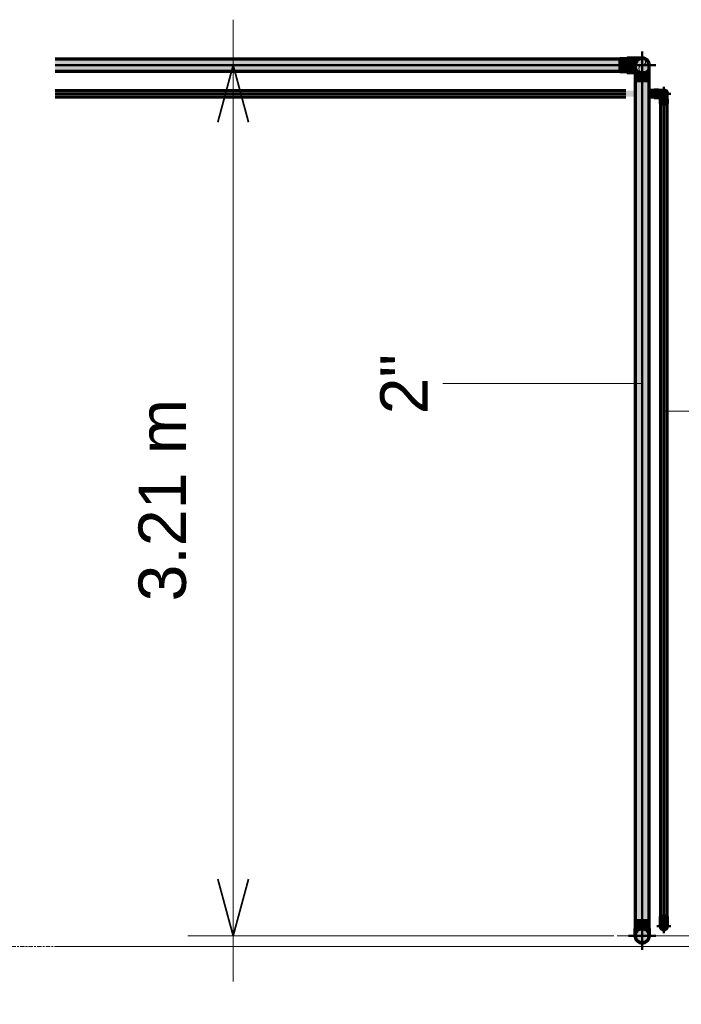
# Model space of a CAD drawing. Header units: millimetres. Extents: x -12740 to 214440, y -11012 to 10812.
# Tile 166 of 168: x 203530 to 205973, y 3667 to 7300. Entities that reach past the tile are written whole.
import ezdxf

# ---------------------------------------------------------------- set-up
doc = ezdxf.new("R2010")
doc.units = ezdxf.units.MM
for name, pattern in [('Centro', [30, 12, -6, 6, -6]), ('Centro _1_', [31.75, 6.35, -4.7625, 15.875, -4.7625]), ('Oculto 1_5', [2.2, 1.5, -0.7])]:
    doc.linetypes.add(name, pattern=pattern)
for name, color, linetype, lineweight in [('A-ANNO-DIMS', 211, 'Continuous', 9), ('A-ANNO-DIMS-70', 211, 'Continuous', 9), ('A-DETL', 90, 'Oculto 1_5', 18), ('A-FLOR-LEVL', 51, 'Continuous', 9), ('ESQ', 7, 'Continuous', 18), ('P-PIPE', 3, 'Continuous', 70), ('P-PIPE-CNTR', 3, 'Centro', 50), ('P-PIPE-IDEN', 2, 'Continuous', 9), ('PAREDES', 7, 'Continuous', 18), ('PEM1-Layout Superior_dwg', 8, 'Continuous', 18), ('PILAR', 7, 'Continuous', 18)]:
    doc.layers.add(name, color=color, linetype=linetype, lineweight=lineweight)
doc.styles.add('Arial_1', font='arial.ttf', dxfattribs={"height": 175})
doc.dimstyles.new('Diagonal_-_2_5_mm_Arial_1', dxfattribs={"dimscale": 304.8, "dimtxt": 178.545395, "dimasz": 0.688976, "dimexe": 0.551181, "dimexo": 0.344488, "dimgap": 0.401903, "dimtad": 1, "dimlfac": 0.001, "dimrnd": 0.01, "dimzin": 0, "dimdsep": 46, "dimtxsty": 'Arial_1', "dimblk1": 'OPEN30', "dimblk2": 'OPEN30', "dimsah": 1, "dimcen": 0.09, "dimdle": 0.551181, "dimazin": 0, "dimtfac": 1, "dimtdec": 4, "dimtix": 1, "dimtmove": 0, "dimatfit": 3, "dimfxl": 1, "dimtvp": 1, "dimtfill": 1, "dimtolj": 1, "dimtzin": 0, "dimarcsym": 2})

# ---------------------------------------------------------------- blocks, each defined once
blk = doc.blocks.new('PEM1-Layout Superior_dwg-964791-DETALHE DE SUBIDA PAVIMENTO SUPERIOR')
at = {"layer": 'ESQ'}
for p, q in [((1521.9, 3880), (2342.1, 3880)), ((1521.9, 3880), (2342.1, 3880)), ((1521.9, 3880), (2562.1, 3880)), ((2562.1, 3880), (1521.9, 3880)), ((1521.9, 3880), (1722.2, 3880)), ((1722.2, 3880), (1521.9, 3880)), ((2422.2, 3880), (1822.2, 3880)), ((1822.2, 3880), (2422.2, 3880)), ((2422.2, 3880), (1822.2, 3880)), ((3362.1, 3880), (2562.1, 3880)), ((3332.1, 3880), (3362.1, 3880)), ((3362.1, 3880), (3332.1, 3880)), ((3562.1, 3880), (6542.1, 3880)), ((3562.1, 3880), (6542.1, 3880))]:
    blk.add_line(p, q, dxfattribs=at)
at = {"layer": 'PAREDES'}
for p, q in [((2462.2, 3880), (1521.9, 3880)), ((1521.9, 3880), (2422.2, 3880)), ((1521.9, 3880), (2342.1, 3880)), ((2812.1, 3880), (2342.1, 3880)), ((2342.1, 3880), (2812.1, 3880)), ((2422.2, 3880), (2462.2, 3880)), ((2462.2, 3880), (2422.2, 3880)), ((3412.1, 3880), (3112.1, 3880)), ((3112.1, 3880), (3562.1, 3880)), ((3412.1, 3880), (3362.1, 3880)), ((3362.1, 3880), (3412.1, 3880)), ((3562.1, 3880), (6542.1, 3880))]:
    blk.add_line(p, q, dxfattribs=at)
at = {"layer": 'PILAR'}
for p, q in [((2812.1, 3880), (3112.1, 3880)), ((3112.1, 3880), (2812.1, 3880))]:
    blk.add_line(p, q, dxfattribs=at)
blk = doc.blocks.new('Cotovelo - Soldado - CU - Padrão-V114-DETALHE DE SUBIDA PAVIMENTO SUPERIOR')
at = {"layer": 'P-PIPE', "lineweight": 18}
for points in [[(3664.2, 7124.9), (3665.4, 7139.5), (3667.8, 7145.5), (3674.7, 7152.7), (3682.6, 7156.5), (3689.4, 7157.7), (3698.9, 7155.7), (3706.8, 7150.4), (3711.9, 7143.5), (3714.4, 7134.8), (3715.2, 7128.2), (3715.4, 7134.8), (3714.4, 7140), (3710.9, 7147.1), (3705.6, 7152.7), (3699.9, 7156.2), (3694.1, 7158), (3688.7, 7158.5), (3680.4, 7156.8), (3674.7, 7153.9), (3669.9, 7149.7), (3665.9, 7143.8), (3663.7, 7136.7), (3663.1, 7132.3), (3664.2, 7125)], [(3682.6, 7104.2), (3689.4, 7104.2), (3688.7, 7157.6), (3680.1, 7155.5), (3673.1, 7151.8), (3667, 7143.8), (3664.4, 7134.5), (3664, 7118.8), (3664.4, 7115.7), (3664.4, 7104.2), (3680.7, 7104.2)], [(3708, 7104.2), (3714.4, 7104.2), (3714.4, 7117.1), (3714.5, 7128.2), (3713.6, 7138.2), (3711.6, 7144.2), (3702.7, 7153.4), (3698.4, 7155.7), (3689.4, 7157.7), (3689.4, 7104.2), (3705.7, 7104.2)], [(3689.4, 7076.1), (3688.7, 7104.2), (3663.1, 7104.2), (3663.1, 7076.1), (3682.6, 7076.1)], [(3689.4, 7076.1), (3715.7, 7076.1), (3715.7, 7104.2), (3689.4, 7104.2), (3689.4, 7095.1)]]:
    blk.add_hatch(color=160, dxfattribs=at).paths.add_polyline_path(points)
at = {"layer": 'P-PIPE', "color": 5}
for p, q in [((3663.1, 7104.2), (3663.1, 7076.1)), ((3689.4, 7104.2), (3663.1, 7104.2)), ((3715.7, 7104.2), (3689.4, 7104.2)), ((3715.7, 7076.1), (3715.7, 7104.2)), ((3663.1, 7076.1), (3689.4, 7076.1)), ((3689.4, 7076.1), (3715.7, 7076.1))]:
    blk.add_line(p, q, dxfattribs=at)
at = {"layer": 'P-PIPE', "color": 5, "flags": 128}
for points in [[(3664, 7132.3), (3664, 7132.3), (3664, 7132.2), (3664, 7132.1), (3664, 7131.9), (3664, 7131.7), (3664, 7131.5), (3664, 7131.2), (3664, 7130.9), (3664, 7130.5), (3664, 7130.1), (3664, 7129.6), (3664, 7129.1), (3664, 7128.6), (3664, 7128), (3664, 7127.4), (3664, 7126.7), (3664, 7126), (3664, 7125.3), (3664, 7124.6), (3664, 7123.8), (3664, 7122.9), (3664, 7122.1), (3664, 7121.2), (3664, 7120.3), (3664, 7119.4), (3664, 7118.4), (3664, 7117.4), (3664, 7116.4), (3664, 7115.4), (3664, 7114.4), (3664, 7113.3), (3664, 7112.2), (3664, 7111.1), (3664, 7110), (3664, 7108.9), (3664, 7107.8), (3664, 7106.7), (3664, 7105.6), (3664, 7104.5), (3664, 7104.2)], [(3714.8, 7104.2), (3714.8, 7105.3), (3714.8, 7106.4), (3714.8, 7107.5), (3714.8, 7108.6), (3714.8, 7109.7), (3714.8, 7110.8), (3714.8, 7111.9), (3714.8, 7113), (3714.8, 7114.1), (3714.8, 7115.1), (3714.8, 7116.1), (3714.8, 7117.2), (3714.8, 7118.1), (3714.8, 7119.1), (3714.8, 7120), (3714.8, 7121), (3714.8, 7121.9), (3714.8, 7122.7), (3714.8, 7123.5), (3714.8, 7124.3), (3714.8, 7125.1), (3714.8, 7125.8), (3714.8, 7126.5), (3714.8, 7127.2), (3714.8, 7127.8), (3714.8, 7128.4), (3714.8, 7129), (3714.8, 7129.5), (3714.8, 7130), (3714.8, 7130.4), (3714.8, 7130.8), (3714.8, 7131.1), (3714.8, 7131.4), (3714.8, 7131.7), (3714.8, 7131.9), (3714.8, 7132.1), (3714.8, 7132.2), (3714.8, 7132.3), (3714.8, 7132.3), (3714.8, 7132.3)]]:
    blk.add_lwpolyline(points, dxfattribs=at)
at = {"layer": 'P-PIPE', "color": 5}
for radius, start, end in [(26.3, 90, 195), (26.3, 345, 90), (25.4, 102.0121, 185.7944), (25.4, 350.7592, 77.9879)]:
    blk.add_arc((3689.4, 7132.3), radius, start, end, dxfattribs=at)
blk = doc.blocks.new('Cotovelo - Soldado - CU - Padrão-V115-DETALHE DE SUBIDA PAVIMENTO SUPERIOR')
at = {"layer": 'P-PIPE', "lineweight": 18}
h = blk.add_hatch(color=20, dxfattribs=at)
h.paths.add_polyline_path([(3756.9, 7024.6), (3756.7, 7028.6), (3756, 7026.8), (3756.8, 7024.9)])
h.paths.add_polyline_path([(3781.9, 7024.6), (3782.7, 7026.8), (3781.9, 7029), (3781.9, 7025)])
h.paths.add_polyline_path([(3782, 7022.9), (3782, 7024.2), (3781.9, 7024.2)])
h.paths.add_polyline_path([(3781.9, 7029), (3781.9, 7030.9), (3781.5, 7030.2), (3781.7, 7029.6)])
h.paths.add_polyline_path([(3761.2, 7036.5), (3764.4, 7038.6), (3762.2, 7037.8)])
h.paths.add_polyline_path([(3777.6, 7036.5), (3776.1, 7038.4), (3775.4, 7037.8)])
h.paths.add_polyline_path([(3780.4, 7033.2), (3777.9, 7036.4), (3777.9, 7036.1), (3779.1, 7034.7)])
for points in [[(3764.8, 7006.5), (3769.4, 7006.5), (3769.4, 7039.5), (3763.4, 7037.8), (3761.2, 7036.5), (3760.1, 7034.7), (3758.2, 7032.5), (3756.9, 7028.8), (3756.9, 7006.5), (3762.7, 7006.5)], [(3772.8, 7006.5), (3781.9, 7006.5), (3781.9, 7015.7), (3781.9, 7024.6), (3781.5, 7030.2), (3780.4, 7033.2), (3773.7, 7038.7), (3769.4, 7038.7), (3769.4, 7006.5)], [(3764.8, 6990.4), (3769.4, 6990.4), (3769.4, 7006.5), (3756, 7006.5), (3756.5, 6990.4), (3762.7, 6990.4)], [(3782.7, 6990.4), (3782.3, 7006.5), (3769.4, 7006.5), (3769.4, 6990.4), (3782.3, 6990.4)]]:
    blk.add_hatch(color=20, dxfattribs=at).paths.add_polyline_path(points)
at = {"layer": 'P-PIPE', "color": 1}
for p, q in [((3756, 7006.5), (3756, 6990.4)), ((3769.4, 7006.5), (3756, 7006.5)), ((3756, 6990.4), (3769.4, 6990.4)), ((3782.7, 7006.5), (3769.4, 7006.5)), ((3769.4, 6990.4), (3782.7, 6990.4)), ((3782.7, 6990.4), (3782.7, 7006.5))]:
    blk.add_line(p, q, dxfattribs=at)
at = {"layer": 'P-PIPE', "color": 1, "flags": 128}
for points in [[(3756.7, 7026.8), (3756.7, 7026.8), (3756.7, 7026.7), (3756.7, 7026.7), (3756.7, 7026.5), (3756.7, 7026.4), (3756.7, 7026.2), (3756.7, 7026), (3756.7, 7025.8), (3756.7, 7025.5), (3756.7, 7025.2), (3756.7, 7024.9), (3756.7, 7024.5), (3756.7, 7024.1), (3756.7, 7023.7), (3756.7, 7023.3), (3756.7, 7022.8), (3756.7, 7022.3), (3756.7, 7021.8), (3756.7, 7021.2), (3756.7, 7020.7), (3756.7, 7020.1), (3756.7, 7019.4), (3756.7, 7018.8), (3756.7, 7018.2), (3756.7, 7017.5), (3756.7, 7016.8), (3756.7, 7016.1), (3756.7, 7015.4), (3756.7, 7014.6), (3756.7, 7013.9), (3756.7, 7013.1), (3756.7, 7012.3), (3756.7, 7011.6), (3756.7, 7010.8), (3756.7, 7010), (3756.7, 7009.2), (3756.7, 7008.4), (3756.7, 7007.6), (3756.7, 7006.7), (3756.7, 7006.5)], [(3782.1, 7006.5), (3782.1, 7007.3), (3782.1, 7008.1), (3782.1, 7009), (3782.1, 7009.8), (3782.1, 7010.6), (3782.1, 7011.3), (3782.1, 7012.1), (3782.1, 7012.9), (3782.1, 7013.7), (3782.1, 7014.4), (3782.1, 7015.2), (3782.1, 7015.9), (3782.1, 7016.6), (3782.1, 7017.3), (3782.1, 7018), (3782.1, 7018.6), (3782.1, 7019.3), (3782.1, 7019.9), (3782.1, 7020.5), (3782.1, 7021.1), (3782.1, 7021.6), (3782.1, 7022.2), (3782.1, 7022.7), (3782.1, 7023.1), (3782.1, 7023.6), (3782.1, 7024), (3782.1, 7024.4), (3782.1, 7024.8), (3782.1, 7025.1), (3782.1, 7025.4), (3782.1, 7025.7), (3782.1, 7025.9), (3782.1, 7026.2), (3782.1, 7026.4), (3782.1, 7026.5), (3782.1, 7026.6), (3782.1, 7026.7), (3782.1, 7026.8), (3782.1, 7026.8)]]:
    blk.add_lwpolyline(points, dxfattribs=at)
at = {"layer": 'P-PIPE', "color": 1}
for radius, start, end in [(13.4, 90, 198.8005), (13.4, 90, 198.8005), (12.7, 90, 190), (13.4, 345, 90), (13.4, 345, 90), (12.7, 350, 90)]:
    blk.add_arc((3769.4, 7026.8), radius, start, end, dxfattribs=at)
blk = doc.blocks.new('Bucha de redução reta - Soldada - CU - Padrão-1114277-DETALHE DE SUBIDA PAVIMENTO SUPERIOR')
at = {"layer": 'P-PIPE', "linetype": 'Oculto 1_5', "lineweight": 18}
for points in [[(3632.5, 7132.3), (3632.5, 7155.4), (3607.4, 7154.6), (3607.4, 7132.3), (3612.7, 7132.3)], [(3632.5, 7109.2), (3632.5, 7132.3), (3607.4, 7132.3), (3607.4, 7109.2), (3612.7, 7109.2)], [(3632.5, 7132.3), (3633.5, 7132.3), (3633.5, 7154.2), (3632.5, 7154.2), (3632.5, 7134.8)], [(3632.5, 7110.4), (3633.5, 7110.4), (3633.5, 7132.3), (3632.5, 7132.3), (3632.5, 7113.7)]]:
    blk.add_hatch(color=256, dxfattribs=at).paths.add_polyline_path(points)
at = {"layer": 'P-PIPE'}
for p, q in [((3632.5, 7155.4), (3607.4, 7155.4)), ((3607.4, 7155.4), (3607.4, 7132.3)), ((3607.4, 7132.3), (3607.4, 7109.2)), ((3633.5, 7157.6), (3632.5, 7157.6)), ((3632.5, 7157.6), (3632.5, 7132.3)), ((3632.5, 7154.6), (3632.5, 7155.4)), ((3632.5, 7132.3), (3632.5, 7107)), ((3607.4, 7109.2), (3632.5, 7109.2)), ((3632.5, 7109.2), (3632.5, 7110)), ((3632.5, 7107), (3633.5, 7107))]:
    blk.add_line(p, q, dxfattribs=at)
blk = doc.blocks.new('Bucha de redução reta - Soldada - CU - Padrão-1114286-DETALHE DE SUBIDA PAVIMENTO SUPERIOR')
at = {"layer": 'P-PIPE', "linetype": 'Oculto 1_5', "lineweight": 18}
for points in [[(3733.1, 7026.8), (3733.1, 7038.5), (3718.4, 7038.1), (3718.4, 7026.8), (3726.8, 7026.8)], [(3733.1, 7015.1), (3733.1, 7026.8), (3718.4, 7026.8), (3718.4, 7015.1), (3726.8, 7015.1)], [(3734.1, 7026.8), (3734.1, 7033.1), (3733.1, 7033.1), (3733.1, 7026.8)], [(3734.1, 7020.5), (3734.1, 7026.8), (3733.1, 7026.8), (3733.1, 7020.5)]]:
    blk.add_hatch(color=256, dxfattribs=at).paths.add_polyline_path(points)
at = {"layer": 'P-PIPE'}
for p, q in [((3733.1, 7038.5), (3718.4, 7038.5)), ((3718.4, 7038.5), (3718.4, 7026.8)), ((3718.4, 7026.8), (3718.4, 7015.1)), ((3718.4, 7015.1), (3733.1, 7015.1)), ((3734.1, 7039.4), (3733.1, 7039.4)), ((3733.1, 7039.4), (3733.1, 7026.8)), ((3733.1, 7033.1), (3733.1, 7038.5)), ((3733.1, 7026.8), (3733.1, 7014.2)), ((3733.1, 7015.1), (3733.1, 7020.5)), ((3733.1, 7014.2), (3734.1, 7014.2))]:
    blk.add_line(p, q, dxfattribs=at)
blk = doc.blocks.new('Cotovelo - Soldado - CU - Padrão-1103820-DETALHE DE SUBIDA PAVIMENTO SUPERIOR')
at = {"layer": 'P-PIPE', "lineweight": 18}
for points in [[(3688.7, 3947), (3689.4, 3947), (3689.4, 3975.1), (3663.1, 3975.1), (3663.1, 3947), (3687.2, 3947)], [(3715.7, 3947), (3715.7, 3975.1), (3689.4, 3975.1), (3689.4, 3947), (3714.8, 3947)], [(3664, 3925.8), (3664.5, 3928.7), (3664.6, 3927.1), (3668.4, 3934.4), (3673.1, 3939.3), (3678.1, 3942.5), (3684.5, 3944.6), (3689.4, 3945.2), (3688.7, 3947), (3664.4, 3947), (3664, 3930.6)], [(3714.8, 3925.8), (3713.9, 3947), (3689.4, 3947), (3690.2, 3945.1), (3698.3, 3943.4), (3703.6, 3940.9), (3708.5, 3936.8), (3713.3, 3929.3), (3713.9, 3928.3), (3714.6, 3926.2)]]:
    blk.add_hatch(color=160, dxfattribs=at).paths.add_polyline_path(points)
h = blk.add_hatch(color=160, dxfattribs=at)
h.paths.add_polyline_path([(3689.4, 3892.6), (3696.2, 3893.5), (3703.6, 3896.9), (3708, 3900.3), (3712.4, 3906.2), (3714.8, 3912.3), (3715.6, 3919.9), (3713.9, 3927.8), (3712.2, 3932.1), (3707.3, 3938), (3701, 3942.3), (3696, 3944.3), (3688.7, 3945.1), (3680.5, 3943.4), (3676.2, 3941.7), (3670.8, 3937.5), (3666.4, 3931.6), (3664, 3925.7), (3663.1, 3918.9), (3664.9, 3910), (3667.4, 3904.7), (3670.8, 3900.3), (3676.7, 3895.9), (3682.6, 3893.5)])
h.paths.add_polyline_path([(3689.4, 3893.5), (3682.6, 3894.5), (3676.7, 3896.9), (3670.2, 3902.6), (3667.4, 3906.2), (3664.9, 3912.3), (3664.1, 3919.9), (3665.6, 3927.4), (3667.7, 3932.1), (3671.4, 3936.9), (3678.6, 3941.7), (3684.2, 3943.6), (3689.4, 3944.3), (3696.2, 3943.3), (3702.5, 3940.5), (3707.3, 3936.9), (3712.2, 3929.7), (3713.9, 3925.5), (3714.8, 3918.9), (3713.9, 3912.3), (3710.1, 3904.6), (3706.5, 3900.3), (3702.1, 3896.9), (3696, 3894.4), (3691.4, 3893.8)])
at = {"layer": 'A-DETL', "color": 160, "linetype": 'Continuous'}
blk.add_line((3689.7, 3893.5), (3689.4, 3893.5), dxfattribs=at)
at = {"layer": 'A-DETL', "color": 160, "linetype": 'Continuous', "flags": 128}
for points in [[(3664, 3919.1), (3664, 3919.3), (3664, 3919.5), (3664, 3919.7)], [(3671.9, 3900.5), (3671.2, 3901.2), (3670.5, 3901.9)], [(3707.8, 3901.4), (3707.1, 3900.7), (3706.3, 3900)], [(3714.8, 3919.8), (3714.8, 3919.5), (3714.8, 3919.3), (3714.8, 3919.1), (3714.8, 3919)]]:
    blk.add_lwpolyline(points, dxfattribs=at)
at = {"layer": 'P-PIPE', "color": 5}
for p, q in [((3663.1, 3975.1), (3663.1, 3947)), ((3689.4, 3975.1), (3663.1, 3975.1)), ((3715.7, 3975.1), (3689.4, 3975.1)), ((3715.7, 3947), (3715.7, 3975.1)), ((3663.1, 3947), (3689.4, 3947)), ((3689.4, 3947), (3715.7, 3947))]:
    blk.add_line(p, q, dxfattribs=at)
at = {"layer": 'P-PIPE', "color": 5, "flags": 128}
for points in [[(3664, 3925.9), (3664, 3926.6), (3664, 3927.4), (3664, 3928.3), (3664, 3929.1), (3664, 3930), (3664, 3930.9), (3664, 3931.8), (3664, 3932.8), (3664, 3933.8), (3664, 3934.8), (3664, 3935.8), (3664, 3936.8), (3664, 3937.9), (3664, 3939), (3664, 3940.1), (3664, 3941.2), (3664, 3942.3), (3664, 3943.4), (3664, 3944.5), (3664, 3945.6), (3664, 3946.7), (3664, 3947)], [(3714.8, 3947), (3714.8, 3945.9), (3714.8, 3944.8), (3714.8, 3943.7), (3714.8, 3942.6), (3714.8, 3941.5), (3714.8, 3940.4), (3714.8, 3939.3), (3714.8, 3938.2), (3714.8, 3937.1), (3714.8, 3936.1), (3714.8, 3935.1), (3714.8, 3934), (3714.8, 3933.1), (3714.8, 3932.1), (3714.8, 3931.2), (3714.8, 3930.2), (3714.8, 3929.3), (3714.8, 3928.5), (3714.8, 3927.7), (3714.8, 3926.9), (3714.8, 3926.1)], [(3664, 3919.7), (3664, 3920), (3664, 3920.3), (3664, 3920.7), (3664, 3921.1), (3664, 3921.6), (3664, 3922.1), (3664, 3922.6), (3664, 3923.2), (3664, 3923.8)], [(3670.5, 3901.9), (3669.8, 3902.7), (3669.2, 3903.5), (3668.6, 3904.3), (3668, 3905.2), (3667.5, 3906), (3667, 3906.9), (3666.5, 3907.8), (3666.1, 3908.8), (3665.7, 3909.7), (3665.4, 3910.7), (3665.1, 3911.6), (3664.8, 3912.6), (3664.6, 3913.6), (3664.4, 3914.6), (3664.2, 3915.6), (3664.1, 3916.6), (3664, 3917.6), (3664, 3918.6)], [(3689.4, 3893.5), (3688.4, 3893.5), (3687.4, 3893.6), (3686.3, 3893.7), (3685.3, 3893.8), (3684.3, 3894), (3683.4, 3894.2), (3682.4, 3894.5), (3681.4, 3894.8), (3680.4, 3895.1), (3679.5, 3895.5), (3678.6, 3895.9), (3677.7, 3896.4), (3676.8, 3896.9), (3675.9, 3897.4), (3675, 3897.9), (3674.2, 3898.5), (3673.4, 3899.1), (3672.6, 3899.8), (3671.9, 3900.5)], [(3706.3, 3900), (3705.6, 3899.3), (3704.8, 3898.7), (3704, 3898.1), (3703.1, 3897.5), (3702.2, 3897), (3701.4, 3896.5), (3700.5, 3896), (3699.5, 3895.6), (3698.6, 3895.2), (3697.6, 3894.9), (3696.7, 3894.6), (3695.7, 3894.3), (3694.7, 3894.1), (3693.7, 3893.9), (3692.7, 3893.7), (3691.7, 3893.6), (3690.7, 3893.5), (3689.7, 3893.5)], [(3714.8, 3917.9), (3714.7, 3916.9), (3714.6, 3915.9), (3714.5, 3914.9), (3714.3, 3913.9), (3714.1, 3912.9), (3713.8, 3911.9), (3713.5, 3910.9), (3713.2, 3910), (3712.8, 3909), (3712.4, 3908.1), (3711.9, 3907.2), (3711.4, 3906.3), (3710.9, 3905.4), (3710.4, 3904.6), (3709.8, 3903.7), (3709.1, 3902.9), (3708.5, 3902.2), (3707.8, 3901.4)], [(3714.8, 3924), (3714.8, 3923.4), (3714.8, 3922.8), (3714.8, 3922.2), (3714.8, 3921.7), (3714.8, 3921.2), (3714.8, 3920.8), (3714.8, 3920.4), (3714.8, 3920.1), (3714.8, 3919.8)]]:
    blk.add_lwpolyline(points, dxfattribs=at)
at = {"layer": 'P-PIPE', "color": 5}
for start, end in [(90, 270), (270, 90)]:
    blk.add_arc((3689.4, 3918.9), 26.3, start, end, dxfattribs=at)
blk = doc.blocks.new('Cotovelo - Soldado - CU - Padrão-1101247-DETALHE DE SUBIDA PAVIMENTO SUPERIOR')
at = {"layer": 'P-PIPE', "lineweight": 18}
for points in [[(3765.9, 3974.9), (3769.4, 3974.9), (3769.4, 3991), (3756, 3991), (3756.5, 3974.9), (3764.8, 3974.9)], [(3756.7, 3958.6), (3759.4, 3963.3), (3760.4, 3964.4), (3764.8, 3967), (3766.9, 3967.6), (3769.4, 3968), (3769.4, 3974.9), (3756.9, 3974.9), (3757.2, 3963.7), (3756.7, 3958.9)], [(3782.7, 3974.9), (3782.3, 3991), (3769.4, 3991), (3769.4, 3974.9), (3782.3, 3974.9)], [(3782.1, 3958.6), (3781.2, 3966.2), (3781.5, 3970.1), (3781.1, 3974.9), (3769.4, 3974.9), (3769.4, 3968), (3775.2, 3966.5), (3778.4, 3964.4), (3779.5, 3963.1), (3781.9, 3958.9)]]:
    blk.add_hatch(color=20, dxfattribs=at).paths.add_polyline_path(points)
h = blk.add_hatch(color=20, dxfattribs=at)
h.paths.add_polyline_path([(3769.4, 3941.2), (3775.7, 3942.9), (3776.8, 3943.6), (3780.4, 3947.2), (3782.1, 3950.7), (3782.3, 3951.1), (3782.7, 3954.6), (3781.1, 3960.9), (3779.2, 3963.6), (3776.8, 3965.6), (3774.4, 3966.9), (3772.8, 3967.5), (3769.4, 3968), (3764.4, 3966.9), (3760.4, 3964.4), (3758.4, 3962), (3756.7, 3958.5), (3756.5, 3958.1), (3756, 3954.6), (3757.7, 3948.3), (3759.6, 3945.6), (3762, 3943.6), (3765.5, 3941.9), (3765.9, 3941.7)])
h.paths.add_polyline_path([(3769.4, 3941.9), (3764.4, 3943), (3761.2, 3945), (3758.6, 3947.9), (3757.2, 3951.1), (3757.1, 3951.3), (3757, 3956.9), (3758, 3960), (3758.6, 3961.3), (3762.9, 3965.5), (3765.2, 3966.5), (3766.1, 3966.9), (3770.4, 3967.2), (3774.8, 3966), (3776.1, 3965.3), (3780.1, 3961.3), (3781, 3959.6), (3781.7, 3957.9), (3782.1, 3954.6), (3781, 3949.6), (3779, 3946.4), (3777.8, 3945.2), (3772.8, 3942.4), (3772.7, 3942.3), (3769.5, 3941.9)])
at = {"layer": 'A-DETL', "color": 20, "linetype": 'Continuous', "flags": 128}
for points in [[(3756.7, 3954.7), (3756.7, 3954.9), (3756.7, 3955), (3756.7, 3955.2), (3756.7, 3955.4), (3756.7, 3955.6), (3756.7, 3955.9), (3756.7, 3956.2)], [(3769.3, 3941.9), (3768.9, 3941.9), (3768.4, 3941.9), (3767.9, 3942), (3767.4, 3942.1), (3766.9, 3942.2), (3766.4, 3942.3), (3765.9, 3942.4), (3765.4, 3942.5), (3764.9, 3942.7), (3764.4, 3942.9), (3764, 3943.1), (3763.5, 3943.3), (3763.1, 3943.6), (3762.6, 3943.8), (3762.2, 3944.1), (3761.8, 3944.4), (3761.4, 3944.7), (3761, 3945.1), (3760.6, 3945.4), (3760.3, 3945.8), (3759.9, 3946.1), (3759.6, 3946.5), (3759.3, 3946.9), (3759, 3947.3), (3758.7, 3947.7), (3758.4, 3948.2), (3758.2, 3948.6), (3758, 3949.1), (3757.7, 3949.5), (3757.6, 3950), (3757.4, 3950.5), (3757.2, 3951), (3757.1, 3951.4), (3757, 3951.9), (3756.9, 3952.4), (3756.8, 3952.9), (3756.7, 3953.4), (3756.7, 3954), (3756.7, 3954.5)], [(3782.1, 3954.5), (3782.1, 3954.1), (3782, 3953.6), (3782, 3953.1), (3781.9, 3952.6), (3781.8, 3952.1), (3781.7, 3951.6), (3781.6, 3951.1), (3781.4, 3950.6), (3781.3, 3950.1), (3781.1, 3949.7), (3780.9, 3949.2), (3780.7, 3948.7), (3780.4, 3948.3), (3780.1, 3947.9), (3779.9, 3947.4), (3779.6, 3947), (3779.3, 3946.6), (3778.9, 3946.2), (3778.6, 3945.9), (3778.2, 3945.5), (3777.9, 3945.1), (3777.5, 3944.8), (3777.1, 3944.5), (3776.7, 3944.2), (3776.3, 3943.9), (3775.8, 3943.6), (3775.4, 3943.4), (3774.9, 3943.2), (3774.5, 3943), (3774, 3942.8), (3773.5, 3942.6), (3773, 3942.4), (3772.5, 3942.3), (3772, 3942.2), (3771.5, 3942.1), (3771, 3942), (3770.5, 3942), (3770, 3941.9), (3769.5, 3941.9)], [(3782.1, 3956.3), (3782.1, 3956), (3782.1, 3955.7), (3782.1, 3955.5), (3782.1, 3955.2), (3782.1, 3955), (3782.1, 3954.9), (3782.1, 3954.8)]]:
    blk.add_lwpolyline(points, dxfattribs=at)
at = {"layer": 'P-PIPE', "color": 1}
for p, q in [((3756, 3991), (3756, 3974.9)), ((3769.4, 3991), (3756, 3991)), ((3756, 3974.9), (3769.4, 3974.9)), ((3782.7, 3991), (3769.4, 3991)), ((3769.4, 3974.9), (3782.7, 3974.9)), ((3782.7, 3974.9), (3782.7, 3991))]:
    blk.add_line(p, q, dxfattribs=at)
at = {"layer": 'P-PIPE', "color": 1, "flags": 128}
for points in [[(3756.7, 3956.2), (3756.7, 3956.5), (3756.7, 3956.9), (3756.7, 3957.3), (3756.7, 3957.7), (3756.7, 3958.1), (3756.7, 3958.6), (3756.7, 3959.1), (3756.7, 3959.6), (3756.7, 3960.2), (3756.7, 3960.7), (3756.7, 3961.3), (3756.7, 3962), (3756.7, 3962.6), (3756.7, 3963.2), (3756.7, 3963.9), (3756.7, 3964.6), (3756.7, 3965.3), (3756.7, 3966), (3756.7, 3966.8), (3756.7, 3967.5), (3756.7, 3968.3), (3756.7, 3969.1), (3756.7, 3969.8), (3756.7, 3970.6), (3756.7, 3971.4), (3756.7, 3972.2), (3756.7, 3973), (3756.7, 3973.8), (3756.7, 3974.7), (3756.7, 3974.9)], [(3782.1, 3974.9), (3782.1, 3974.1), (3782.1, 3973.3), (3782.1, 3972.4), (3782.1, 3971.6), (3782.1, 3970.8), (3782.1, 3970.1), (3782.1, 3969.3), (3782.1, 3968.5), (3782.1, 3967.7), (3782.1, 3967), (3782.1, 3966.2), (3782.1, 3965.5), (3782.1, 3964.8), (3782.1, 3964.1), (3782.1, 3963.4), (3782.1, 3962.8), (3782.1, 3962.1), (3782.1, 3961.5), (3782.1, 3960.9), (3782.1, 3960.3), (3782.1, 3959.8), (3782.1, 3959.2), (3782.1, 3958.7), (3782.1, 3958.3), (3782.1, 3957.8), (3782.1, 3957.4), (3782.1, 3957), (3782.1, 3956.6), (3782.1, 3956.3)]]:
    blk.add_lwpolyline(points, dxfattribs=at)
at = {"layer": 'P-PIPE', "color": 1}
for start, end in [(90, 270), (270, 90)]:
    blk.add_arc((3769.4, 3954.6), 13.4, start, end, dxfattribs=at)
blk = doc.blocks.new('Tê - Soldado - CU - Padrão-1111720-DETALHE DE SUBIDA PAVIMENTO SUPERIOR')
at = {"layer": 'P-PIPE', "lineweight": 18}
for points in [[(3650.7, 7132.3), (3661.6, 7132.3), (3661.6, 7158.6), (3633.5, 7158.6), (3633.5, 7132.3)], [(3661.6, 7106), (3661.6, 7132.3), (3633.5, 7132.3), (3633.5, 7106), (3650.7, 7106)], [(3661.6, 7132.3), (3663.1, 7132.5), (3664.6, 7140.7), (3667.9, 7147.2), (3673.1, 7152.6), (3678.9, 7156.2), (3680.7, 7157.7), (3661.6, 7157.7), (3661.6, 7134.8)], [(3664.4, 7106.9), (3663.6, 7128), (3663.1, 7132.3), (3661.6, 7132.3), (3661.6, 7106.9)]]:
    blk.add_hatch(color=160, dxfattribs=at).paths.add_polyline_path(points)
at = {"layer": 'A-DETL', "color": 160, "linetype": 'Continuous'}
blk.add_line((3664.4, 7106.9), (3682.6, 7106.9), dxfattribs=at)
blk.add_arc((3689.4, 7132.3), 26.3, 195, 345, dxfattribs=at)
at = {"layer": 'P-PIPE', "color": 5}
for p, q in [((3661.6, 7158.6), (3633.5, 7158.6)), ((3633.5, 7158.6), (3633.5, 7132.3)), ((3661.6, 7132.3), (3661.6, 7158.6)), ((3633.5, 7132.3), (3633.5, 7106)), ((3682.6, 7157.7), (3661.6, 7157.7)), ((3661.6, 7106), (3661.6, 7132.3)), ((3633.5, 7106), (3661.6, 7106)), ((3661.6, 7106.9), (3664.4, 7106.9))]:
    blk.add_line(p, q, dxfattribs=at)
blk = doc.blocks.new('Tê - Soldado - CU - Padrão-1101248-DETALHE DE SUBIDA PAVIMENTO SUPERIOR')
at = {"layer": 'P-PIPE', "lineweight": 18}
for points in [[(3750.2, 7026.8), (3750.2, 7040.1), (3734.1, 7039.7), (3734.1, 7026.8)], [(3750.2, 7013.5), (3750.2, 7026.8), (3734.1, 7026.8), (3734.1, 7013.5)], [(3756, 7026.8), (3756.5, 7030.2), (3756.9, 7031.1), (3759.6, 7035.8), (3762.3, 7038), (3762.7, 7038.7), (3750.2, 7039.1), (3750.2, 7026.8)]]:
    blk.add_hatch(color=20, dxfattribs=at).paths.add_polyline_path(points)
h = blk.add_hatch(color=20, dxfattribs=at)
h.paths.add_polyline_path([(3750.2, 7014.1), (3756.9, 7015.3), (3756, 7026.8), (3750.2, 7026.8), (3750.2, 7014.5)])
h.paths.add_polyline_path([(3757.4, 7014.6), (3757.5, 7015.3), (3757.4, 7014.8)])
h = blk.add_hatch(color=20, dxfattribs=at)
h.paths.add_polyline_path([(3756.5, 7023.4), (3756.7, 7025.1), (3756.5, 7023.5)])
h.paths.add_polyline_path([(3782.2, 7030.4), (3779.1, 7035.8), (3781.7, 7031.2), (3782.1, 7030.6)])
h.paths.add_polyline_path([(3777.6, 7036.5), (3777.6, 7037.2), (3776.5, 7037.8)])
at = {"layer": 'A-DETL', "color": 20, "linetype": 'Continuous'}
blk.add_line((3757, 7014.1), (3764.8, 7014.1), dxfattribs=at)
blk.add_arc((3769.4, 7026.8), 13.3, 198.9588, 345, dxfattribs=at)
at = {"layer": 'P-PIPE', "color": 1}
for p, q in [((3750.2, 7040.1), (3734.1, 7040.1)), ((3734.1, 7040.1), (3734.1, 7026.8)), ((3734.1, 7026.8), (3734.1, 7013.5)), ((3734.1, 7013.5), (3750.2, 7013.5)), ((3750.2, 7026.8), (3750.2, 7040.1)), ((3764.8, 7039.5), (3750.2, 7039.5)), ((3750.2, 7013.5), (3750.2, 7026.8)), ((3750.2, 7014.1), (3757, 7014.1))]:
    blk.add_line(p, q, dxfattribs=at)
for start, end in [(360, 180), (180, 195), (345, 360)]:
    blk.add_arc((3769.4, 7026.8), 13.3, start, end, dxfattribs=at)
blk = doc.blocks.new('Bucha de redução reta - Soldada - CU - Padrão-1111885-DETALHE DE SUBIDA PAVIMENTO SUPERIOR')
at = {"layer": 'A-DETL', "color": 160, "linetype": 'Continuous'}
for start, end in [(167.5178, 180), (180, 0), (165, 166.4764), (157.688, 165), (150, 152.5302), (147.4414, 150), (135, 142.268), (133.5378, 135), (125.8482, 132.4969), (120, 124.1209), (115.8835, 120), (110.7094, 114.158), (107.509, 109.7441), (105, 106.4679), (75, 105), (73.5321, 75), (70.2559, 72.491), (65.842, 69.2906), (60, 64.1165), (55.8791, 60), (47.5031, 54.1518), (45, 46.4622), (37.732, 45), (27.4698, 32.5586), (13.5236, 22.312), (0, 12.4822)]:
    blk.add_arc((3689.4, 7132.3), 25.3, start, end, dxfattribs=at)
blk = doc.blocks.new('Bucha de redução reta - Soldada - CU - Padrão-1111843-DETALHE DE SUBIDA PAVIMENTO SUPERIOR')
at = {"layer": 'A-DETL', "color": 20, "linetype": 'Continuous'}
for start, end in [(167.0008, 180), (180, 360), (144.8729, 155.0908), (124.9907, 133.0137), (120, 121.5224), (118.4792, 120), (106.9921, 115.0146), (84.8889, 95.1111), (64.9854, 73.0079), (60, 61.5208), (58.4776, 60), (46.9863, 55.0093), (24.9092, 35.1271), (360, 12.9992)]:
    blk.add_arc((3769.4, 7026.8), 12.6, start, end, dxfattribs=at)
blk = doc.blocks.new('DIMBLOCK32-DETALHE DE SUBIDA PAVIMENTO SUPERIOR')
at = {"layer": 'A-ANNO-DIMS-70'}
for p, q in [((208481, -168), (208481, 4086.9)), ((208481, 3918.9), (205736.4, 3918.9)), ((208481, 3918.9), (208649, 3918.9)), ((208481, 0), (205837, 0)), ((208481, 0), (208649, 0))]:
    blk.add_line(p, q, dxfattribs=at)
at = {"layer": 'A-ANNO-DIMS-70', "lineweight": 35}
for p, q in [((208481, 3918.9), (208424.7, 3708.9)), ((208481, 3918.9), (208537.2, 3708.9)), ((208481, 0), (208424.7, 210)), ((208481, 0), (208537.2, 210))]:
    blk.add_line(p, q, dxfattribs=at)
at = {"layer": 'A-ANNO-DIMS-70', "color": 0, "insert": (208131.3, 1587.3), "char_height": 175, "width": 893.276, "attachment_point": 1, "rotation": 90, "line_spacing_factor": 0.941778, "style": 'Arial_1', "bg_fill": 3, "box_fill_scale": 1.25, "bg_fill_color": 256, "bg_fill_true_color": 13158600, "bg_fill_transparency": 0}
blk.add_mtext('3.92 m', dxfattribs=at)
blk = doc.blocks.new('_Open30')
at = {"color": 0, "linetype": 'ByBlock', "lineweight": -2}
for p, q in [((-1, 0.268), (0, 0)), ((0, 0), (-1, -0.268)), ((0, 0), (-1, 0))]:
    blk.add_line(p, q, dxfattribs=at)
blk = doc.blocks.new('DIMBLOCK33-DETALHE DE SUBIDA PAVIMENTO SUPERIOR')
at = {"layer": 'A-ANNO-DIMS-70'}
for p, q in [((204318.2, 3750.9), (204318.2, 7300.3)), ((204318.2, 7132.3), (204150.2, 7132.3)), ((204318.2, 7132.3), (205723.2, 7132.3)), ((204318.2, 3918.9), (204150.2, 3918.9)), ((204318.2, 3918.9), (205723.2, 3918.9))]:
    blk.add_line(p, q, dxfattribs=at)
at = {"layer": 'A-ANNO-DIMS-70', "lineweight": 35}
for p, q in [((204318.2, 7132.3), (204261.9, 6922.3)), ((204318.2, 7132.3), (204374.4, 6922.3)), ((204318.2, 3918.9), (204261.9, 4128.9)), ((204318.2, 3918.9), (204374.4, 4128.9))]:
    blk.add_line(p, q, dxfattribs=at)
at = {"layer": 'A-ANNO-DIMS-70', "color": 0, "insert": (203968.5, 5153.4), "char_height": 175, "width": 893.276, "attachment_point": 1, "rotation": 90, "line_spacing_factor": 0.941778, "style": 'Arial_1', "bg_fill": 3, "box_fill_scale": 1.25, "bg_fill_color": 256, "bg_fill_true_color": 13158600, "bg_fill_transparency": 0}
blk.add_mtext('3.21 m', dxfattribs=at)

msp = doc.modelspace()

# ---------------------------------------------------------------- hatches: boundary and pattern name
at = {"layer": 'P-PIPE'}
for color, points in [(180, [(204877.208, 7132.3), (205746.24, 7132.3), (205746.24, 7154.55), (203660.715, 7153.792), (203660.715, 7132.3)]), (180, [(205485.455, 7110.05), (205746.24, 7110.808), (205746.24, 7132.3), (203660.715, 7132.3), (203660.715, 7110.05), (204877.208, 7110.05)]), (180, [(205828.233, 3975.124), (205828.233, 7076.076), (205802.833, 7076.076), (205802.833, 3975.124), (205821.659, 3975.124)]), (180, [(205828.233, 3975.124), (205853.633, 3975.124), (205853.633, 7076.076), (205828.233, 7076.076), (205828.233, 3999.3)]), (240, [(205901.883, 3991.012), (205908.233, 3991.012), (205908.233, 6990.388), (205895.533, 6990.388), (205895.966, 3991.012), (205901.556, 3991.012)]), (240, [(205908.233, 3991.012), (205920.933, 3991.012), (205920.501, 6990.388), (205908.233, 6990.388), (205908.233, 3999.3)]), (1, [(205908.233, 3941.9), (205911.52, 3942.333), (205914.583, 3943.601), (205917.214, 3945.62), (205919.232, 3948.25), (205920.501, 3951.313), (205920.933, 3954.6), (205919.787, 3959.61), (205919.232, 3960.95), (205917.214, 3963.58), (205914.583, 3965.599), (205911.52, 3966.867), (205908.233, 3967.3), (205903.624, 3966.32), (205901.883, 3965.599), (205899.253, 3963.58), (205896.68, 3959.61), (205895.966, 3957.887), (205895.533, 3954.6), (205895.966, 3951.313), (205897.235, 3948.25), (205899.253, 3945.62), (205901.883, 3943.601), (205904.946, 3942.333)]), (5, [(205828.233, 3893.5), (205834.807, 3894.365), (205840.933, 3896.903), (205846.194, 3900.939), (205850.23, 3906.2), (205852.768, 3912.326), (205853.499, 3919.921), (205852.768, 3925.474), (205850.23, 3931.6), (205846.194, 3936.861), (205840.933, 3940.897), (205834.807, 3943.435), (205827.593, 3944.216), (205821.659, 3943.435), (205815.533, 3940.897), (205810.273, 3936.861), (205806.236, 3931.6), (205803.699, 3925.474), (205802.833, 3918.9), (205803.699, 3912.326), (205806.236, 3906.2), (205810.273, 3900.939), (205815.533, 3896.903), (205821.659, 3894.365)])]:
    msp.add_hatch(color=color, dxfattribs=at).paths.add_polyline_path(points)
h = msp.add_hatch(color=5, dxfattribs=at)
h.paths.add_polyline_path([(205803.219, 7133.841), (205804.326, 7139.475), (205807.107, 7145.454), (205805.341, 7142.539), (205803.22, 7134.533)])
h.paths.add_polyline_path([(205853.084, 7136.474), (205851.933, 7140.319), (205849.793, 7145.454), (205850.663, 7143.567), (205853.005, 7136.706)])
h.paths.add_polyline_path([(205812.955, 7152.319), (205821.424, 7156.322), (205815.533, 7153.851), (205813.025, 7152.372)])
h.paths.add_polyline_path([(205843.512, 7152.319), (205838.2, 7155.429), (205842.911, 7152.641)])
h = msp.add_hatch(color=240, dxfattribs=at)
h.paths.add_polyline_path([(203660.715, 7026.8), (205802.833, 7026.8), (205802.833, 7037.91), (203660.715, 7037.532), (203660.715, 7028.573)])
h.paths.add_polyline_path([(205853.633, 7026.8), (205857.286, 7026.8), (205857.286, 7037.91), (205853.633, 7037.532), (205853.633, 7029.674)])
h = msp.add_hatch(color=240, dxfattribs=at)
h.paths.add_polyline_path([(205485.455, 7015.69), (205802.833, 7016.079), (205802.833, 7026.8), (203660.715, 7026.8), (203660.715, 7015.69), (204877.208, 7015.69)])
h.paths.add_polyline_path([(205857.286, 7015.69), (205857.286, 7026.8), (205853.633, 7026.8), (205853.633, 7015.69)])

# ---------------------------------------------------------------- linework, layer by layer
at = {"layer": 'A-DETL', "color": 160, "linetype": 'Continuous'}
for centre, radius, start, end in [((205828.233, 7132.3), 25.4, 146.285372, 179.494455), ((205828.233, 7132.3), 25.4, 180.50582, 359.49418), ((205828.233, 7132.3), 25.4, 144, 145.677879), ((205828.233, 7132.3), 25.4, 141.402916, 144), ((205828.233, 7132.3), 25.4, 111.302142, 140.462615), ((205828.233, 7119.6), 12.7, 90, 270), ((205828.233, 7132.3), 25.4, 108, 108.465403), ((205828.233, 7132.3), 25.4, 106.824968, 108), ((205828.233, 7132.3), 25.4, 74.485468, 105.514532), ((205828.233, 7145), 12.7, 270, 90), ((205828.233, 7132.3), 25.4, 72, 73.175032), ((205828.233, 7132.3), 25.4, 71.534597, 72), ((205828.233, 7132.3), 25.4, 39.537385, 68.697857), ((205828.233, 7132.3), 25.4, 36, 38.597084), ((205828.233, 7132.3), 25.4, 34.322121, 36), ((205828.233, 7132.3), 25.4, 0.505545, 33.714628)]:
    msp.add_arc(centre, radius, start, end, dxfattribs=at)
at = {"layer": 'A-DETL', "color": 20, "linetype": 'Continuous'}
for centre, radius, start, end in [((205908.233, 7026.8), 12.7, 141.886121, 179.236455), ((205908.233, 7026.8), 12.7, 180.763849, 359.236151), ((205908.233, 7026.8), 12.7, 135, 136.45826), ((205908.233, 7026.8), 12.7, 134.050634, 135), ((205908.233, 7026.8), 12.7, 91.061054, 133.055972), ((205908.233, 7020.45), 6.35, 90, 270), ((205908.233, 7033.15), 6.35, 270, 88.629522), ((205908.233, 7026.8), 12.7, 46.944028, 88.938946), ((205908.233, 7026.8), 12.7, 45, 45.949366), ((205908.233, 7026.8), 12.7, 43.54174, 45), ((205908.233, 7026.8), 12.7, 0.763545, 38.113879)]:
    msp.add_arc(centre, radius, start, end, dxfattribs=at)
at = {"layer": 'A-FLOR-LEVL', "linetype": 'Centro _1_'}
msp.add_line((201869.07, 3880), (213879.855, 3880), dxfattribs=at)
at = {"layer": 'P-PIPE', "color": 5}
for p, q in [((205746.24, 7154.55), (203660.715, 7154.55)), ((203660.715, 7110.05), (205746.24, 7110.05)), ((205802.833, 7076.076), (205802.833, 3975.124)), ((205853.633, 3975.124), (205853.633, 7076.076))]:
    msp.add_line(p, q, dxfattribs=at)
at = {"layer": 'P-PIPE', "color": 1}
for p, q in [((205767.833, 7037.91), (203660.715, 7037.91)), ((203660.715, 7015.69), (205767.833, 7015.69)), ((205895.533, 6990.388), (205895.533, 3991.012)), ((205920.933, 3991.012), (205920.933, 6990.388))]:
    msp.add_line(p, q, dxfattribs=at)
at = {"layer": 'P-PIPE', "color": 170, "lineweight": 50}
for centre, start, end in [((205828.233, 7132.3), 108.72492, 111.188374), ((205828.233, 7132.3), 68.811625, 71.27508), ((205828.233, 3918.9), 0, 180), ((205828.233, 3918.9), 180, 0)]:
    msp.add_arc(centre, 25.4, start, end, dxfattribs=at)
at = {"layer": 'P-PIPE', "color": 10, "lineweight": 50}
for centre, start, end in [((205908.233, 7026.8), 137.222178, 141.656451), ((205908.233, 7026.8), 38.343549, 42.777822), ((205908.233, 3954.6), 0, 180), ((205908.233, 3954.6), 180, 0)]:
    msp.add_arc(centre, 12.7, start, end, dxfattribs=at)
at = {"layer": 'P-PIPE-CNTR', "color": 170, "linetype": 'Continuous'}
for p, q in [((205828.233, 7081.5), (205828.233, 7183.1)), ((205828.233, 7100.55), (205828.233, 7164.05)), ((203660.715, 7132.3), (205746.24, 7132.3)), ((205772.355, 7132.3), (205801.925, 7132.3)), ((205777.433, 7132.3), (205879.033, 7132.3)), ((205796.483, 7132.3), (205859.983, 7132.3)), ((205828.233, 7132.3), (205828.233, 7104.152)), ((205828.233, 7076.076), (205828.233, 7104.152)), ((205828.233, 7076.076), (205828.233, 3975.124)), ((205828.233, 3947.048), (205828.233, 3975.124)), ((205828.233, 3868.1), (205828.233, 3969.7)), ((205828.233, 3944.175), (205828.233, 3947.048)), ((205777.433, 3918.9), (205879.033, 3918.9))]:
    msp.add_line(p, q, dxfattribs=at)
at = {"layer": 'P-PIPE-CNTR'}
for p, q in [((205772.355, 7132.3), (205746.24, 7132.3)), ((205872.929, 7026.8), (205857.286, 7026.8))]:
    msp.add_line(p, q, dxfattribs=at)
at = {"layer": 'P-PIPE-CNTR', "color": 10, "linetype": 'Continuous'}
for p, q in [((205908.233, 7001.4), (205908.233, 7052.2)), ((203660.715, 7026.8), (205767.833, 7026.8)), ((205872.929, 7026.8), (205894.879, 7026.8)), ((205882.833, 7026.8), (205933.633, 7026.8)), ((205889.183, 7026.8), (205927.283, 7026.8)), ((205908.233, 7007.75), (205908.233, 7045.85)), ((205908.233, 7026.8), (205908.233, 7006.526)), ((205908.233, 6990.388), (205908.233, 7006.526)), ((205908.233, 6990.388), (205908.233, 3991.012)), ((205908.233, 3974.874), (205908.233, 3991.012)), ((205908.233, 3929.2), (205908.233, 3980)), ((205908.233, 3966.701), (205908.233, 3974.874)), ((205882.833, 3954.6), (205933.633, 3954.6))]:
    msp.add_line(p, q, dxfattribs=at)
at = {"layer": 'P-PIPE-IDEN'}
for p, q in [((205828.233, 5957.255), (205091.616, 5957.255)), ((205908.233, 5855.058), (206671.716, 5855.058))]:
    msp.add_line(p, q, dxfattribs=at)

# ---------------------------------------------------------------- block references
at = {"layer": 'A-DETL', "color": 160, "linetype": 'Continuous'}
for name in ['Tê - Soldado - CU - Padrão-1111720-DETALHE DE SUBIDA PAVIMENTO SUPERIOR', 'Bucha de redução reta - Soldada - CU - Padrão-1111885-DETALHE DE SUBIDA PAVIMENTO SUPERIOR', 'Cotovelo - Soldado - CU - Padrão-1103820-DETALHE DE SUBIDA PAVIMENTO SUPERIOR']:
    msp.add_blockref(name, (202138.844, 0), dxfattribs=at)
at = {"layer": 'A-DETL', "color": 20, "linetype": 'Continuous'}
for name in ['Tê - Soldado - CU - Padrão-1101248-DETALHE DE SUBIDA PAVIMENTO SUPERIOR', 'Bucha de redução reta - Soldada - CU - Padrão-1111843-DETALHE DE SUBIDA PAVIMENTO SUPERIOR', 'Cotovelo - Soldado - CU - Padrão-1101247-DETALHE DE SUBIDA PAVIMENTO SUPERIOR']:
    msp.add_blockref(name, (202138.844, 0), dxfattribs=at)
at = {"layer": 'P-PIPE', "color": 5}
msp.add_blockref('Cotovelo - Soldado - CU - Padrão-V114-DETALHE DE SUBIDA PAVIMENTO SUPERIOR', (202138.844, 0), dxfattribs=at)
at = {"layer": 'P-PIPE'}
for name in ['Bucha de redução reta - Soldada - CU - Padrão-1114277-DETALHE DE SUBIDA PAVIMENTO SUPERIOR', 'Bucha de redução reta - Soldada - CU - Padrão-1114286-DETALHE DE SUBIDA PAVIMENTO SUPERIOR']:
    msp.add_blockref(name, (202138.844, 0), dxfattribs=at)
at = {"layer": 'P-PIPE', "color": 1}
msp.add_blockref('Cotovelo - Soldado - CU - Padrão-V115-DETALHE DE SUBIDA PAVIMENTO SUPERIOR', (202138.844, 0), dxfattribs=at)
at = {"layer": 'PEM1-Layout Superior_dwg', "color": 7}
msp.add_blockref('PEM1-Layout Superior_dwg-964791-DETALHE DE SUBIDA PAVIMENTO SUPERIOR', (202138.844, 0), dxfattribs=at)

# ---------------------------------------------------------------- texts
at = {"layer": 'P-PIPE-IDEN', "insert": (204860.966, 5843.855), "char_height": 175, "width": 269.367, "attachment_point": 1, "rotation": 90, "style": 'Arial_1', "bg_fill": 3, "box_fill_scale": 1.25, "bg_fill_color": 256, "bg_fill_true_color": 13158600, "bg_fill_transparency": 0}
msp.add_mtext('2"', dxfattribs=at)

# ---------------------------------------------------------------- next in the draw order: dimensions: what is measured, and where the dimension line sits
at = {"layer": 'A-ANNO-DIMS'}
dim = msp.add_linear_dim(base=(208480.968, 3918.9), p1=(205732.01, 0), p2=(205631.365, 3918.9), angle=90, dimstyle='Diagonal_-_2_5_mm_Arial_1', override={"dimpost": '<> m', "dimfxl": 3920.192185}, dxfattribs=at)
dim.commit()
dim.dimension.update_dxf_attribs({"geometry": 'DIMBLOCK32-DETALHE DE SUBIDA PAVIMENTO SUPERIOR', "text_midpoint": (208269.058, 1959.45)})

# ---------------------------------------------------------------- next in the draw order: dimensions: what is measured, and where the dimension line sits
dim = msp.add_linear_dim(base=(204318.176, 7132.3), p1=(205828.233, 3918.9), p2=(205828.233, 7132.3), angle=90, dimstyle='Diagonal_-_2_5_mm_Arial_1', override={"dimpost": '<> m', "dimfxl": 3213.4}, dxfattribs=at)
dim.commit()
dim.dimension.update_dxf_attribs({"geometry": 'DIMBLOCK33-DETALHE DE SUBIDA PAVIMENTO SUPERIOR', "text_midpoint": (204106.266, 5525.6)})

doc.saveas('drawing.dxf')
